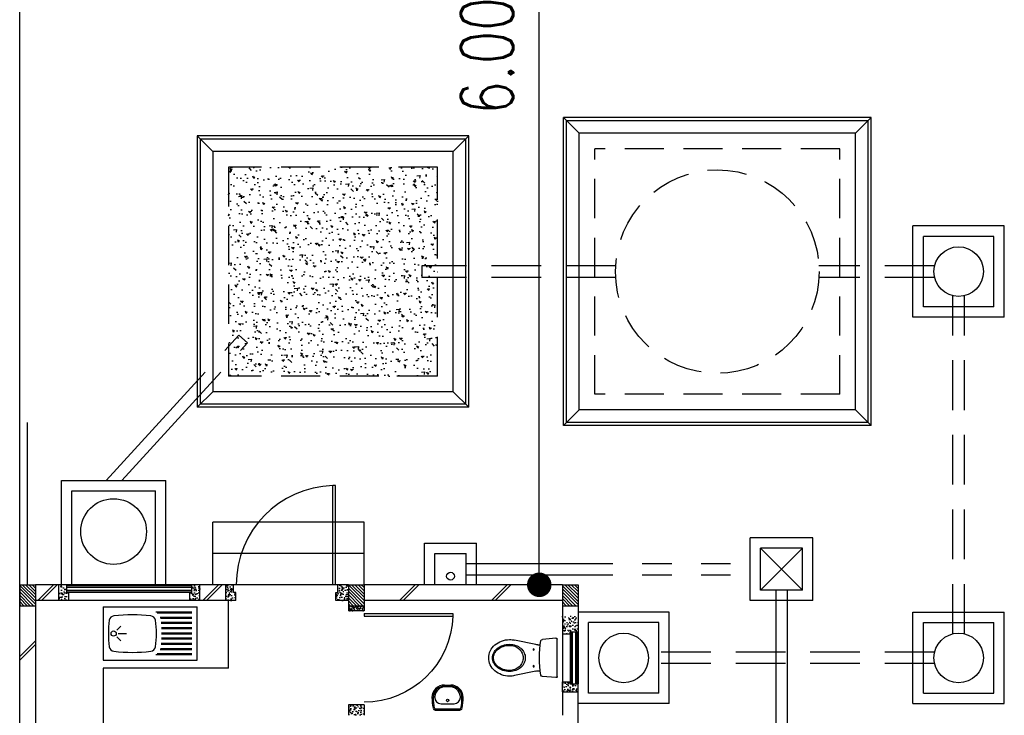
# Model space of a CAD drawing. Header units: millimetres. Extents: x 301 to 1479, y 491 to 1341.
# Tile 239 of 256: x 479.89 to 489.32, y 642.52 to 649.18. Entities that reach past the tile are written whole.
import ezdxf

# ---------------------------------------------------------------- set-up
doc = ezdxf.new("R2010")
doc.units = ezdxf.units.MM
doc.header["$LTSCALE"] = 1.5
doc.header["$MEASUREMENT"] = 0
for name, pattern in [('HIDDEN', [0.375, 0.25, -0.125]), ('HIDDEN2', [4.7625, 3.175, -1.5875]), ('PHANTOM2', [1.25, 0.625, -0.125, 0.125, -0.125, 0.125, -0.125])]:
    doc.linetypes.add(name, pattern=pattern)
for name, color, linetype in [('AP&SA', 254, 'HIDDEN'), ('Blk', 7, 'Continuous'), ('Block', 46, 'Continuous'), ('boundary', 3, 'Continuous'), ('Boundary Wall', 64, 'Continuous'), ('BWCN', 4, 'Continuous'), ('DIM', 6, 'Continuous'), ('DOOR', 3, 'Continuous'), ('Ele', 8, 'Continuous'), ('HATCH', 7, 'Continuous'), ('Hatch Aggregate', 252, 'Continuous'), ('Hatch Col. C1 GF Ext.', 84, 'Continuous'), ('Hatch Stub Col', 251, 'Continuous'), ('Kerb', 251, 'Continuous'), ('P. Grease Trap', 64, 'Continuous'), ('P. Septic tank', 2, 'Continuous'), ('P. Sewr Manhole', 49, 'Continuous'), ('PVC Pipe 110', 69, 'Continuous'), ('PVC RWP 75', 77, 'Continuous'), ('PVC Sewer Pipe 110', 24, 'Continuous'), ('SANIT', 8, 'Continuous'), ('WINDOW', 1, 'Continuous')]:
    doc.layers.add(name, color=color, linetype=linetype)
doc.styles.add('RS1', font='romans.shx', dxfattribs={"width": 0.75, "height": 0.5})
doc.dimstyles.new('Souillac5', dxfattribs={"dimscale": 0.5, "dimtxt": 0.5, "dimasz": 0.47, "dimexe": 0, "dimexo": 1, "dimgap": 0.5, "dimtad": 1, "dimzin": 0, "dimdsep": 46, "dimtxsty": 'RS1', "dimblk": 'DOT', "dimcen": 3, "dimse1": 1, "dimse2": 1, "dimclrd": 6, "dimclre": 6, "dimclrt": 7, "dimaunit": 1, "dimadec": 0, "dimazin": 0, "dimtfac": 1, "dimtofl": 0, "dimtmove": 1, "dimatfit": 3, "dimfxl": 1, "dimtolj": 1, "dimtzin": 0, "dimlwe": -1, "dimarcsym": 0})
pattern_1 = [(50, (422.03025, 162.062746), (0.071726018, -0.0062752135), [0.0075, -0.0825]), (355, (422.03025, 162.062746), (-0.013875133, 0.075219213), [0.006, -0.066]), (100.451444, (422.03623, 162.06222), (0.057850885, 0.068943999), [0.006374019, -0.070114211]), (46.1842, (422.03025, 162.08275), (0.106724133, -0.016551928), [0.01125, -0.12375]), (96.635635, (422.03914, 162.08137), (0.093466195, 0.09741186), [0.009561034, -0.105171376]), (351.184164, (422.03025, 162.08275), (0.093466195, 0.09741186), [0.009, -0.099]), (21, (422.04025, 162.077746), (0.059690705, -0.040261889), [0.0075, -0.0825]), (326, (422.04025, 162.077746), (0.024331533, 0.072515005), [0.006, -0.066]), (71.451445, (422.045225, 162.07439), (0.084022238, 0.032253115), [0.006374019, -0.070114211]), (37.5, (422.03025, 162.062746), (0.0012159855, 0.0332893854), [0, -0.0652, 0, -0.067, 0, -0.06625]), (7.5, (422.03025, 162.062746), (0.0263069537, 0.0394411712), [0, -0.0382, 0, -0.0637, 0, -0.02525]), (327.5, (422.00795, 162.062746), (0.0533822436, -0.0022554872), [0, -0.025, 0, -0.078, 0, -0.1035]), (317.5, (421.99795, 162.062746), (0.058318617, 0.010010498), [0, -0.0325, 0, -0.0518, 0, -0.0735])]
pattern_2 = [(315, (443.186696, 157.028336), (0.0154679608, 0.0154679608), [])]
pattern_3 = [(50, (418.371455, 162.212746), (0.071726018, -0.0062752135), [0.0075, -0.0825]), (355, (418.371455, 162.212746), (-0.013875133, 0.075219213), [0.006, -0.066]), (100.451444, (418.37743, 162.21222), (0.057850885, 0.068943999), [0.006374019, -0.070114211]), (46.1842, (418.371455, 162.23275), (0.106724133, -0.016551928), [0.01125, -0.12375]), (96.635635, (418.38035, 162.23137), (0.093466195, 0.09741186), [0.009561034, -0.105171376]), (351.184164, (418.37146, 162.23275), (0.093466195, 0.09741186), [0.009, -0.099]), (21, (418.381455, 162.227746), (0.059690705, -0.040261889), [0.0075, -0.0825]), (326, (418.381455, 162.227746), (0.024331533, 0.072515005), [0.006, -0.066]), (71.451445, (418.38643, 162.22439), (0.084022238, 0.032253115), [0.006374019, -0.070114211]), (37.5, (418.371455, 162.212746), (0.0012159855, 0.0332893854), [0, -0.0652, 0, -0.067, 0, -0.06625]), (7.5, (418.371455, 162.212746), (0.0263069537, 0.0394411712), [0, -0.0382, 0, -0.0637, 0, -0.02525]), (327.5, (418.349155, 162.212746), (0.0533822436, -0.0022554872), [0, -0.025, 0, -0.078, 0, -0.1035]), (317.5, (418.339155, 162.212746), (0.058318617, 0.010010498), [0, -0.0325, 0, -0.0518, 0, -0.0735])]

# ---------------------------------------------------------------- blocks, each defined once
blk = doc.blocks.new('SSBSD90')
at = {"layer": 'Ele'}
for p, q in [((-900, 510), (0, 510)), ((-900, 510), (-900, 0)), ((0, 0), (0, 510)), ((-50, 460), (-395.5, 460)), ((-50, 450), (-382.1, 450)), ((-50, 410), (-354.7, 410)), ((-50, 400), (-351.5, 400)), ((-768.2, 286.8), (-729.3, 325.7)), ((-50, 360), (-345.7, 360)), ((-50, 350), (-344.7, 350)), ((-50, 310), (-341.6, 310)), ((-50, 300), (-341, 300)), ((-768.2, 223.2), (-729.3, 184.3)), ((-755, 255), (-675, 255)), ((-50, 200), (-341.6, 200)), ((-50, 210), (-341, 210)), ((-50, 260), (-340, 260)), ((-50, 250), (-340, 250)), ((-50, 100), (-354.7, 100)), ((-50, 110), (-351.5, 110)), ((-50, 150), (-345.7, 150)), ((-50, 160), (-344.7, 160)), ((-900, 0), (0, 0)), ((-50, 50), (-395.5, 50)), ((-50, 60), (-382.1, 60))]:
    blk.add_line(p, q, dxfattribs=at)
blk.add_circle((-800, 255), 25, dxfattribs=at)
for centre, radius, start, end in [((65, 255), 915, 172.01642, 187.98358), ((-791.6, 375.1), 50, 96.57699, 172.01642), ((-620, -1113.3), 1548.3, 83.42301, 96.57699), ((-448.4, 375.1), 50, 7.98358, 83.42301), ((-1305, 255), 915, 352.01642, 7.98358), ((-791.6, 134.9), 50, 187.98358, 263.42301), ((-448.4, 134.9), 50, 276.57699, 352.01642), ((-620, 1623.3), 1548.3, 263.42301, 276.57699)]:
    blk.add_arc(centre, radius, start, end, dxfattribs=at)
blk = doc.blocks.new('WC')
at = {"layer": 'SANIT'}
for p, q in [((-179.1, 0), (179.1, 0)), ((-189, -10.9), (-177.5, -141.5)), ((189, -10.9), (177.5, -141.5)), ((-125, -184.5), (-125, -161.4)), ((125, -184.5), (125, -161.4)), ((-127.2, -205.2), (-170.1, -407.8)), ((127.2, -205.2), (170.1, -407.8))]:
    blk.add_line(p, q, dxfattribs=at)
for points in [[(130, -455, 0.086378), (119.8, -396.7, 0.092622), (91.9, -348.9, 0.103078), (48.8, -316.1, 0.111925), (0, -305, 0.111925), (-48.8, -316.1, 0.103078), (-91.9, -348.9, 0.092622), (-119.8, -396.7, 0.086378), (-130, -455, 0.086378)], [(120, -455, 0.091554), (110.7, -404.8, 0.095342), (84.9, -363.1, 0.101238), (45.4, -334.7, 0.105842), (0, -325, 0.105842), (-45.4, -334.7, 0.101238), (-84.9, -363.1, 0.095342), (-110.7, -404.8, 0.091554), (-120, -455, 0.091554)], [(-175, -455, 0.087147), (-161.4, -532.7, 0.093047), (-123.7, -596.4, 0.102819), (-65.8, -640.2, 0.110985), (0, -655, 0.110985), (65.8, -640.2, 0.102819), (123.7, -596.4, 0.093047), (161.4, -532.7, 0.087147), (175, -455, 0.052217), (170.1, -407.8, 0.093047)], [(-170.1, -407.8, 0.052217), (-175, -455, 0.087147)], [(-130, -455, 0.079027), (-119.7, -519.8, 0.088191), (-91.9, -571.7, 0.105253), (-48.1, -608.1, 0.121599), (0, -620, 0.121599), (48.1, -608.1, 0.105253), (91.9, -571.7, 0.088191), (119.7, -519.8, 0.079027), (130, -455, 0.079027)], [(-120, -455, 0.077736), (-110.5, -515.9, 0.087342), (-84.9, -564.6, 0.105569), (-44.3, -598.9, 0.12344), (0, -610, 0.12344), (44.3, -598.9, 0.105569), (84.9, -564.6, 0.087342), (110.5, -515.9, 0.077736), (120, -455, 0.077736)]]:
    blk.add_lwpolyline(points, format="xyb", dxfattribs=at)
for centre in [(-80, -225), (80, -225)]:
    blk.add_circle(centre, 6, dxfattribs=at)
for centre, radius, start, end in [((-179.1, -10), 10, 90, 185.04245), ((179.1, -10), 10, 354.95755, 90), ((-162.6, -140.2), 15, 185.04245, 259.60796), ((0, 746.3), 916.3, 259.60796, 280.39204), ((-225, -184.5), 100, 348.04369, 0), ((225, -184.5), 100, 180, 191.95631), ((162.6, -140.2), 15, 280.39204, 354.95755)]:
    blk.add_arc(centre, radius, start, end, dxfattribs=at)
blk = doc.blocks.new('Wh1')
at = {"layer": 'SANIT'}
for p, q in [((197, 0), (-197, 0)), ((197, -20), (-197, -20)), ((105, -100), (-105, -100)), ((-205, -200), (-205, -217)), ((205, -200), (205, -217)), ((50, -380), (-50, -380)), ((50, -400), (-50, -400)), ((-30, -373), (30, -373))]:
    blk.add_line(p, q, dxfattribs=at)
blk.add_circle((0, -154), 20, dxfattribs=at)
for centre, radius, start, end in [((0, -200), 250, 180, 180), ((0, -200), 250, 0, 0), ((-197, -35), 35, 90, 167.7776), ((197, -35), 35, 12.2224, 90), ((567, -201), 817, 167.7776, 179.9598), ((567, -201), 797, 167.7776, 179.9598), ((-197, -35), 15, 90, 167.7776), ((-105, -200), 100, 90, 180), ((105, -200), 100, 0, 90), ((197, -35), 15, 12.2224, 90), ((-567, -201), 797, 0.0402, 12.2224), ((-567, -201), 817, 0.0402, 12.2224), ((-50, -200), 200, 180, 270), ((-50, -200), 180, 180, 270), ((-30, -197), 176, 186.7076, 270.013), ((30, -197), 176, 269.987, 353.2924), ((50, -200), 180, 270, 0), ((50, -200), 200, 270, 0)]:
    blk.add_arc(centre, radius, start, end, dxfattribs=at)
blk = doc.blocks.new('Dr900')
at = {"layer": 'DOOR'}
for p, q in [((-50, 0), (-50, 850)), ((-25, 850), (-50, 850)), ((-25, 0), (-25, 850)), ((-25, 0), (-50, 0))]:
    blk.add_line(p, q, dxfattribs=at)
blk.add_arc((-24.3, -0.3), 850.7, 91.72797, 179.98222, dxfattribs=at)
blk = doc.blocks.new('Dr1000')
at = {"layer": 'DOOR'}
for p, q in [((-50, 0), (-50, 950)), ((-25, 950), (-50, 950)), ((-25, 0), (-25, 950)), ((-25, 0), (-50, 0))]:
    blk.add_line(p, q, dxfattribs=at)
blk.add_arc((-24.4, -0.2), 950.6, 91.54201, 179.98579, dxfattribs=at)
blk = doc.blocks.new('SSSU-D1')
at = {"layer": 'Hatch Aggregate'}
h = blk.add_hatch(dxfattribs=at)
h.set_pattern_fill('AR-CONC', color=256, scale=0.03, angle=90)
h.set_pattern_definition([(140, (33579.427, -774173.30486), (0.018825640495, 0.21517805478), [0.0225, -0.2475]), (85, (33579.427, -774173.30486), (-0.22565764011, -0.041625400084), [0.018, -0.198]), (190.45144446, (33579.42857, -774173.28693), (-0.20683199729, 0.17355265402), [0.0191220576, -0.2103426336]), (136.1842, (33579.367, -774173.30486), (0.04965578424, 0.3201723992), [0.03375, -0.37125]), (186.63563549, (33579.37114, -774173.27818), (-0.29223558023, 0.2803985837), [0.0286831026, -0.315514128]), (81.18416399, (33579.367, -774173.30486), (-0.29223558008, 0.28039858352), [0.027, -0.2970000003]), (111, (33579.382, -774173.27486), (0.1207856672, 0.179072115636), [0.0225, -0.2475]), (56, (33579.382, -774173.27486), (-0.217545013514, 0.072994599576), [0.018, -0.198]), (161.45144474, (33579.39207, -774173.25994), (-0.09675934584, 0.25206671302), [0.019122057, -0.2103426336]), (127.5, (33579.427, -774173.304864), (-0.0998681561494, 0.003647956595), [0, -0.1956, 0, -0.201, 0, -0.19875]), (97.5, (33579.427, -774173.30486), (-0.118323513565, 0.078920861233), [0, -0.1146, 0, -0.1911, 0, -0.07575]), (57.5, (33579.427, -774173.371764), (0.00676646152, 0.160146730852), [0, -0.075, 0, -0.234, 0, -0.3105]), (47.5, (33579.427, -774173.40176), (-0.0300314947, 0.174955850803), [0, -0.0975, 0, -0.1554, 0, -0.2205])])
h.paths.add_polyline_path([(8.45, 11.8), (10.455, 11.8), (10.455, 9.8), (8.45, 9.8)])
at = {"layer": 'Hatch Col. C1 GF Ext.'}
h = blk.add_hatch(dxfattribs=at)
h.set_pattern_fill('ANSI31', color=256, scale=0.175, angle=-90)
h.set_pattern_definition(pattern_2)
h.paths.add_polyline_path([(6.6, 7.6), (6.45, 7.6), (6.45, 7.8), (6.6, 7.8)])
h = blk.add_hatch(dxfattribs=at)
h.set_pattern_fill('ANSI31', color=256, scale=0.175, angle=-90)
h.set_pattern_definition(pattern_2)
h.paths.add_polyline_path([(9.75, 7.6), (9.6, 7.6), (9.6, 7.8), (9.75, 7.8)])
h = blk.add_hatch(dxfattribs=at)
h.set_pattern_fill('ANSI31', color=256, scale=0.175, angle=-90)
h.set_pattern_definition(pattern_2)
h.paths.add_polyline_path([(11.8, 7.6), (11.65, 7.6), (11.65, 7.8), (11.8, 7.8)])
at = {"layer": 'Hatch Stub Col', "linetype": 'ByBlock'}
h = blk.add_hatch(dxfattribs=at)
h.set_pattern_fill('AR-CONC', color=256, scale=0.01, angle=720)
h.set_pattern_definition(pattern_3)
h.paths.add_polyline_path([(6.8254, 7.8), (6.9004, 7.8), (6.9004, 7.725), (6.9204, 7.725), (6.9204, 7.65), (6.8254, 7.65)])
h = blk.add_hatch(dxfattribs=at)
h.set_pattern_fill('AR-CONC', color=256, scale=0.01, angle=720)
h.set_pattern_definition(pattern_3)
h.paths.add_polyline_path([(8.0804, 7.725), (8.1004, 7.725), (8.1004, 7.8), (8.1754, 7.8), (8.1754, 7.65), (8.0804, 7.65)])
h = blk.add_hatch(dxfattribs=at)
h.set_pattern_fill('AR-CONC', color=256, scale=0.01, angle=720)
h.set_pattern_definition([(50, (418.421455, 162.212746), (0.071726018, -0.0062752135), [0.0075, -0.0825]), (355, (418.421455, 162.212746), (-0.013875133, 0.075219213), [0.006, -0.066]), (100.451444, (418.42743, 162.21222), (0.057850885, 0.068943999), [0.006374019, -0.070114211]), (46.1842, (418.421455, 162.23275), (0.106724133, -0.016551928), [0.01125, -0.12375]), (96.635635, (418.43035, 162.23137), (0.093466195, 0.09741186), [0.009561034, -0.105171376]), (351.184164, (418.42146, 162.23275), (0.093466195, 0.09741186), [0.009, -0.099]), (21, (418.431455, 162.227746), (0.059690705, -0.040261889), [0.0075, -0.0825]), (326, (418.431455, 162.227746), (0.024331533, 0.072515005), [0.006, -0.066]), (71.451445, (418.43643, 162.22439), (0.084022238, 0.032253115), [0.006374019, -0.070114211]), (37.5, (418.421455, 162.212746), (0.0012159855, 0.0332893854), [0, -0.0652, 0, -0.067, 0, -0.06625]), (7.5, (418.421455, 162.212746), (0.0263069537, 0.0394411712), [0, -0.0382, 0, -0.0637, 0, -0.02525]), (327.5, (418.399155, 162.212746), (0.0533822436, -0.0022554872), [0, -0.025, 0, -0.078, 0, -0.1035]), (317.5, (418.389155, 162.212746), (0.058318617, 0.010010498), [0, -0.0325, 0, -0.0518, 0, -0.0735])])
h.paths.add_polyline_path([(8.425, 7.8), (8.5, 7.8), (8.5, 7.725), (8.52, 7.725), (8.52, 7.65), (8.425, 7.65)])
h = blk.add_hatch(dxfattribs=at)
h.set_pattern_fill('AR-CONC', color=256, scale=0.01, angle=720)
h.set_pattern_definition([(50, (422.03025, 162.212746), (0.071726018, -0.0062752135), [0.0075, -0.0825]), (355, (422.03025, 162.212746), (-0.013875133, 0.075219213), [0.006, -0.066]), (100.451444, (422.03623, 162.21222), (0.057850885, 0.068943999), [0.006374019, -0.070114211]), (46.1842, (422.03025, 162.23275), (0.106724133, -0.016551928), [0.01125, -0.12375]), (96.635635, (422.03914, 162.23137), (0.093466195, 0.09741186), [0.009561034, -0.105171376]), (351.184164, (422.03025, 162.23275), (0.093466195, 0.09741186), [0.009, -0.099]), (21, (422.04025, 162.227746), (0.059690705, -0.040261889), [0.0075, -0.0825]), (326, (422.04025, 162.227746), (0.024331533, 0.072515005), [0.006, -0.066]), (71.451445, (422.045225, 162.22439), (0.084022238, 0.032253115), [0.006374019, -0.070114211]), (37.5, (422.03025, 162.212746), (0.0012159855, 0.0332893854), [0, -0.0652, 0, -0.067, 0, -0.06625]), (7.5, (422.03025, 162.212746), (0.0263069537, 0.0394411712), [0, -0.0382, 0, -0.0637, 0, -0.02525]), (327.5, (422.00795, 162.212746), (0.0533822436, -0.0022554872), [0, -0.025, 0, -0.078, 0, -0.1035]), (317.5, (421.99795, 162.212746), (0.058318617, 0.010010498), [0, -0.0325, 0, -0.0518, 0, -0.0735])])
h.paths.add_polyline_path([(9.5, 7.8), (9.6, 7.8), (9.6, 7.65), (9.48, 7.65), (9.48, 7.725), (9.5, 7.725)])
h = blk.add_hatch(dxfattribs=at)
h.set_pattern_fill('AR-CONC', color=256, scale=0.005, angle=720)
h.set_pattern_definition([(50, (422.03025, 162.212746), (0.0358630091, -0.0031376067), [0.00375, -0.04125]), (355, (422.03025, 162.212746), (-0.0069375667, 0.0376096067), [0.003, -0.033]), (100.4514445, (422.03324, 162.212485), (0.0289254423, 0.0344719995), [0.0031870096, -0.0350571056]), (46.1842, (422.03025, 162.222746), (0.0533620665, -0.008275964), [0.005625, -0.061875]), (96.635635, (422.0347, 162.222056), (0.046733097, 0.04870593), [0.004780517, -0.052585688]), (351.184164, (422.03025, 162.222746), (0.046733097, 0.04870593), [0.0045, -0.0495]), (21, (422.03525, 162.220246), (0.0298453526, -0.0201309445), [0.00375, -0.04125]), (326, (422.03525, 162.220246), (0.0121657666, 0.0362575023), [0.003, -0.033]), (71.451445, (422.037738, 162.21857), (0.0420111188, 0.0161265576), [0.0031870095, -0.0350571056]), (37.5, (422.030251, 162.212746), (0.00060799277, 0.0166446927), [0, -0.0326, 0, -0.0335, 0, -0.033125]), (7.5, (422.03025, 162.212746), (0.0131534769, 0.0197205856), [0, -0.0191, 0, -0.03185, 0, -0.012625]), (327.5, (422.019101, 162.212746), (0.0266911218, -0.0011277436), [0, -0.0125, 0, -0.039, 0, -0.05175]), (317.5, (422.0141, 162.212746), (0.0291593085, 0.0050052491), [0, -0.01625, 0, -0.0259, 0, -0.03675])])
h.paths.add_polyline_path([(9.6, 7.55), (9.6, 7.6), (9.75, 7.6), (9.75, 7.55)])
h = blk.add_hatch(dxfattribs=at)
h.set_pattern_fill('AR-CONC', color=256, scale=0.01, angle=720)
h.set_pattern_definition(pattern_1)
h.paths.add_polyline_path([(11.725, 7.35), (11.725, 7.33), (11.65, 7.33), (11.65, 7.5), (11.8, 7.5), (11.8, 7.35)])
h = blk.add_hatch(dxfattribs=at)
h.set_pattern_fill('AR-CONC', color=256, scale=0.01, angle=720)
h.set_pattern_definition(pattern_1)
h.paths.add_polyline_path([(11.65, 6.775), (11.65, 6.87), (11.725, 6.87), (11.725, 6.85), (11.8, 6.85), (11.8, 6.775)])
h = blk.add_hatch(dxfattribs=at)
h.set_pattern_fill('AR-CONC', color=256, scale=0.01, angle=720)
h.set_pattern_definition([(50, (418.271455, 162.012746), (0.071726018, -0.0062752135), [0.0075, -0.0825]), (355, (418.271455, 162.012746), (-0.013875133, 0.075219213), [0.006, -0.066]), (100.451444, (418.27743, 162.01222), (0.057850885, 0.068943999), [0.006374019, -0.070114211]), (46.1842, (418.271455, 162.03275), (0.106724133, -0.016551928), [0.01125, -0.12375]), (96.635635, (418.28035, 162.03137), (0.093466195, 0.09741186), [0.009561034, -0.105171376]), (351.184164, (418.27146, 162.03275), (0.093466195, 0.09741186), [0.009, -0.099]), (21, (418.281455, 162.027746), (0.059690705, -0.040261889), [0.0075, -0.0825]), (326, (418.281455, 162.027746), (0.024331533, 0.072515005), [0.006, -0.066]), (71.451445, (418.28643, 162.02439), (0.084022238, 0.032253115), [0.006374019, -0.070114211]), (37.5, (418.271455, 162.012746), (0.0012159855, 0.0332893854), [0, -0.0652, 0, -0.067, 0, -0.06625]), (7.5, (418.271455, 162.012746), (0.0263069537, 0.0394411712), [0, -0.0382, 0, -0.0637, 0, -0.02525]), (327.5, (418.249155, 162.012746), (0.0533822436, -0.0022554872), [0, -0.025, 0, -0.078, 0, -0.1035]), (317.5, (418.239155, 162.012746), (0.058318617, 0.010010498), [0, -0.0325, 0, -0.0518, 0, -0.0735])])
h.paths.add_polyline_path([(9.6, 6.65), (9.6, 6.55), (9.75, 6.55), (9.75, 6.65)])
at = {"layer": 'AP&SA', "linetype": 'HIDDEN'}
for p, q in [((14.31, 11.975), (11.96, 11.975)), ((11.96, 9.625), (11.96, 11.975)), ((14.31, 9.625), (14.31, 11.975)), ((10.455, 11.8), (8.45, 11.8)), ((8.45, 11.8), (8.45, 9.8)), ((10.455, 9.8), (10.455, 11.8)), ((10.455, 9.8), (8.45, 9.8)), ((14.31, 9.625), (11.96, 9.625))]:
    blk.add_line(p, q, dxfattribs=at)
at = {"layer": 'Block', "linetype": 'ByBlock'}
for p, q in [((6.8254, 7.8), (6.6, 7.8)), ((8.425, 7.8), (8.1754, 7.8)), ((11.65, 7.8), (9.75, 7.8)), ((6.8254, 7.65), (6.6, 7.65)), ((8.425, 7.65), (8.1754, 7.65)), ((11.65, 7.65), (9.75, 7.65)), ((6.6, 7.6), (6.6, 3.3)), ((11.65, 6.775), (11.65, 6.55)), ((11.8, 6.175), (11.8, 6.775))]:
    blk.add_line(p, q, dxfattribs=at)
at = {"layer": 'Boundary Wall', "linetype": 'ByBlock'}
blk.add_line((6.525, 7.8), (6.525, 9.355), dxfattribs=at)
at = {"layer": 'BWCN'}
for p, q in [((6.45, 7.8), (6.6, 7.8)), ((6.45, 7.8), (6.45, 7.6)), ((6.6, 7.8), (6.6, 7.6)), ((6.8254, 7.65), (6.8254, 7.8)), ((6.9004, 7.8), (6.8254, 7.8)), ((6.9004, 7.725), (6.9004, 7.8)), ((8.1004, 7.725), (8.1004, 7.8)), ((8.1754, 7.8), (8.1004, 7.8)), ((8.1754, 7.65), (8.1754, 7.8)), ((8.5, 7.8), (8.425, 7.8)), ((8.425, 7.65), (8.425, 7.8)), ((8.5, 7.725), (8.5, 7.8)), ((9.6, 7.8), (9.5, 7.8)), ((9.5, 7.725), (9.5, 7.8)), ((9.6, 7.8), (9.75, 7.8)), ((9.6, 7.8), (9.6, 7.6)), ((9.75, 7.8), (9.75, 7.6)), ((11.65, 7.8), (11.8, 7.8)), ((11.65, 7.8), (11.65, 7.6)), ((11.8, 7.8), (11.8, 7.6)), ((6.9204, 7.65), (6.8254, 7.65)), ((6.9204, 7.725), (6.9004, 7.725)), ((6.9204, 7.65), (6.9204, 7.725)), ((8.0804, 7.65), (8.0804, 7.725)), ((8.0804, 7.725), (8.1004, 7.725)), ((8.1754, 7.65), (8.0804, 7.65)), ((8.52, 7.65), (8.425, 7.65)), ((8.52, 7.725), (8.5, 7.725)), ((8.52, 7.65), (8.52, 7.725)), ((9.48, 7.65), (9.48, 7.725)), ((9.48, 7.725), (9.5, 7.725)), ((9.6, 7.65), (9.48, 7.65)), ((6.45, 7.6), (6.6, 7.6)), ((9.6, 7.6), (9.75, 7.6)), ((9.6, 7.6), (9.6, 7.55)), ((9.75, 7.55), (9.6, 7.55)), ((9.75, 7.6), (9.75, 7.55)), ((11.65, 7.6), (11.8, 7.6)), ((11.65, 7.6), (11.65, 7.33)), ((11.8, 7.6), (11.8, 7.35)), ((11.65, 7.33), (11.725, 7.33)), ((11.725, 7.35), (11.8, 7.35)), ((11.725, 7.33), (11.725, 7.35)), ((11.65, 6.775), (11.65, 6.87)), ((11.65, 6.87), (11.725, 6.87)), ((11.725, 6.87), (11.725, 6.85)), ((11.725, 6.85), (11.8, 6.85)), ((11.8, 6.775), (11.8, 6.85)), ((11.65, 6.775), (11.8, 6.775)), ((9.75, 6.65), (9.6, 6.65)), ((9.6, 6.65), (9.6, 6.55)), ((9.75, 6.65), (9.75, 6.55))]:
    blk.add_line(p, q, dxfattribs=at)
at = {"layer": 'Ele'}
for p, q in [((9.75, 8.4), (8.3, 8.4)), ((8.3, 7.8), (8.3, 8.4)), ((9.75, 7.8), (9.75, 8.4)), ((9.75, 8.1), (8.3, 8.1)), ((8.1004, 7.8), (6.9004, 7.8)), ((8.1004, 7.79), (6.9004, 7.79)), ((9.5, 7.8), (8.5, 7.8)), ((8.1004, 7.73), (6.9004, 7.73)), ((8.0804, 7.725), (6.9204, 7.725)), ((8.0804, 7.65), (6.9204, 7.65)), ((8.4495, 7), (8.4495, 7.65)), ((11.65, 7.33), (11.65, 6.87)), ((11.725, 7.33), (11.725, 6.87)), ((11.73, 7.35), (11.73, 6.85)), ((11.79, 7.35), (11.79, 6.85)), ((11.8, 7.35), (11.8, 6.85)), ((7.25, 7), (7.25, 5.8)), ((8.4495, 7), (7.25, 7))]:
    blk.add_line(p, q, dxfattribs=at)
at = {"layer": 'HATCH'}
for p, q in [((6.7727, 7.8), (6.6227, 7.65)), ((6.8081, 7.8), (6.6581, 7.65)), ((8.3557, 7.8), (8.2057, 7.65)), ((8.3911, 7.8), (8.2411, 7.65)), ((10.2398, 7.8), (10.0898, 7.65)), ((10.2751, 7.8), (10.1251, 7.65)), ((11.1222, 7.8), (10.9722, 7.65)), ((11.1575, 7.8), (11.0075, 7.65)), ((6.45, 7.1145), (6.6, 7.2645)), ((6.45, 7.0792), (6.6, 7.2292))]:
    blk.add_line(p, q, dxfattribs=at)
at = {"layer": 'Kerb'}
for p, q in [((14.61, 12.275), (11.66, 12.275)), ((11.66, 9.325), (11.66, 12.275)), ((11.66, 12.275), (11.81, 12.125)), ((14.61, 12.275), (14.46, 12.125)), ((14.61, 9.325), (14.61, 12.275)), ((14.58, 12.245), (11.69, 12.245)), ((11.69, 9.355), (11.69, 12.245)), ((14.58, 9.355), (14.58, 12.245)), ((8.15, 12.1), (8.15, 9.5)), ((10.755, 12.1), (8.15, 12.1)), ((8.3, 11.95), (8.15, 12.1)), ((10.605, 11.95), (10.755, 12.1)), ((10.755, 9.5), (10.755, 12.1)), ((14.46, 12.125), (11.81, 12.125)), ((11.81, 9.475), (11.81, 12.125)), ((14.46, 9.475), (14.46, 12.125)), ((8.18, 12.07), (8.18, 9.53)), ((10.725, 12.07), (8.18, 12.07)), ((10.725, 9.53), (10.725, 12.07)), ((10.605, 11.95), (8.3, 11.95)), ((8.3, 11.95), (8.3, 9.65)), ((10.605, 9.65), (10.605, 11.95)), ((15.885, 11.2375), (15.01, 11.2375)), ((15.01, 10.3625), (15.01, 11.2375)), ((15.885, 10.3625), (15.885, 11.2375)), ((15.785, 11.1375), (15.11, 11.1375)), ((15.11, 10.4625), (15.11, 11.1375)), ((15.785, 10.4625), (15.785, 11.1375)), ((15.785, 10.4625), (15.11, 10.4625)), ((15.885, 10.3625), (15.01, 10.3625)), ((8.3, 9.65), (8.15, 9.5)), ((10.605, 9.65), (8.3, 9.65)), ((10.605, 9.65), (10.755, 9.5)), ((10.725, 9.53), (8.18, 9.53)), ((10.755, 9.5), (8.15, 9.5)), ((11.66, 9.325), (11.81, 9.475)), ((14.46, 9.475), (11.81, 9.475)), ((14.61, 9.325), (14.46, 9.475)), ((14.58, 9.355), (11.69, 9.355)), ((14.61, 9.325), (11.66, 9.325)), ((6.85, 7.8), (6.85, 8.8)), ((6.85, 8.8), (7.85, 8.8)), ((7.85, 7.8), (7.85, 8.8)), ((6.95, 7.8), (6.95, 8.7)), ((6.95, 8.7), (7.75, 8.7)), ((7.75, 7.8), (7.75, 8.7)), ((14.05, 8.25), (13.45, 8.25)), ((13.45, 7.65), (13.45, 8.25)), ((14.05, 7.65), (14.05, 8.25)), ((10.3288, 8.2), (10.8288, 8.2)), ((10.3288, 7.8), (10.3288, 8.2)), ((10.8288, 7.8), (10.8288, 8.2)), ((13.55, 7.75), (13.55, 8.15)), ((13.95, 8.15), (13.55, 8.15)), ((13.95, 8.15), (13.55, 7.75)), ((13.95, 7.75), (13.55, 8.15)), ((13.95, 7.75), (13.95, 8.15)), ((10.4288, 8.1), (10.7288, 8.1)), ((10.4288, 7.8), (10.4288, 8.1)), ((10.7288, 7.8), (10.7288, 8.1)), ((13.95, 7.75), (13.55, 7.75)), ((14.05, 7.65), (13.45, 7.65)), ((12.675, 7.5375), (11.8, 7.5375)), ((12.675, 6.6625), (12.675, 7.5375)), ((15.01, 7.5375), (15.885, 7.5375)), ((15.01, 6.6625), (15.01, 7.5375)), ((15.885, 6.6625), (15.885, 7.5375)), ((12.575, 7.4375), (11.9, 7.4375)), ((11.9, 6.7625), (11.9, 7.4375)), ((12.575, 6.7625), (12.575, 7.4375)), ((15.11, 7.4375), (15.785, 7.4375)), ((15.11, 6.7625), (15.11, 7.4375)), ((15.785, 6.7625), (15.785, 7.4375)), ((12.575, 6.7625), (11.9, 6.7625)), ((15.11, 6.7625), (15.785, 6.7625)), ((12.675, 6.6625), (11.8, 6.6625)), ((15.01, 6.6625), (15.885, 6.6625))]:
    blk.add_line(p, q, dxfattribs=at)
at = {"layer": 'P. Grease Trap'}
blk.add_circle((7.35, 8.31), 0.315, dxfattribs=at)
at = {"layer": 'P. Septic tank', "linetype": 'HIDDEN'}
blk.add_circle((13.135, 10.8), 0.975, dxfattribs=at)
at = {"layer": 'P. Sewr Manhole'}
for centre in [(15.4475, 10.8), (12.2375, 7.1), (15.4475, 7.1)]:
    blk.add_circle(centre, 0.2375, dxfattribs=at)
at = {"layer": 'PVC Pipe 110', "linetype": 'PHANTOM2', "ltscale": 1.5}
for p, q in [((7.2782, 8.8), (8.5512, 10.1922)), ((7.4273, 8.8), (8.6324, 10.118)), ((10.7288, 8.005), (13.55, 8.005)), ((10.7288, 7.895), (13.55, 7.895)), ((13.695, 7.75), (13.695, 6.05)), ((13.805, 7.75), (13.805, 6.05))]:
    blk.add_line(p, q, dxfattribs=at)
at = {"layer": 'PVC Pipe 110', "linetype": 'PHANTOM2', "ltscale": 2}
blk.add_line((8.5512, 10.1922), (8.6324, 10.118), dxfattribs=at)
at = {"layer": 'PVC RWP 75'}
blk.add_circle((10.5788, 7.8825), 0.0375, dxfattribs=at)
at = {"layer": 'PVC Sewer Pipe 110', "linetype": 'HIDDEN2'}
blk.add_line((10.305, 10.855), (10.305, 10.745), dxfattribs=at)
at = {"layer": 'PVC Sewer Pipe 110', "linetype": 'HIDDEN2', "ltscale": 0.1}
for p, q in [((12.1615, 10.855), (10.305, 10.855)), ((15.2164, 10.855), (14.1084, 10.855)), ((12.1615, 10.745), (10.305, 10.745)), ((15.2164, 10.745), (14.1084, 10.745)), ((15.3925, 7.331), (15.3925, 10.569)), ((15.5025, 7.331), (15.5025, 10.569)), ((15.2164, 7.155), (12.4685, 7.155)), ((15.2164, 7.045), (12.4685, 7.045))]:
    blk.add_line(p, q, dxfattribs=at)
at = {"layer": 'WINDOW'}
for p, q in [((8.1004, 7.775), (6.9004, 7.775)), ((8.1004, 7.745), (6.9004, 7.745))]:
    blk.add_line(p, q, dxfattribs=at)
at = {"layer": 'WINDOW', "linetype": 'HIDDEN2', "ltscale": 0.5}
for p, q in [((11.745, 7.35), (11.745, 6.85)), ((11.775, 7.35), (11.775, 6.85))]:
    blk.add_line(p, q, dxfattribs=at)
at = {"layer": 'DOOR', "xscale": 0.001, "yscale": 0.001, "zscale": 0.001}
blk.add_blockref('Dr1000', (9.5, 7.8), dxfattribs=at)
at = {"layer": 'DOOR', "xscale": -0.001, "yscale": 0.001, "zscale": 0.001, "rotation": 270}
blk.add_blockref('Dr900', (9.75, 7.55), dxfattribs=at)
at = {"layer": 'SANIT', "xscale": -0.001, "yscale": 0.001, "zscale": 0.001, "rotation": 270.0000000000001}
blk.add_blockref('WC', (11.6, 7.1), dxfattribs=at)
at = {"layer": 'WINDOW', "linetype": 'ByBlock', "xscale": 0.001, "yscale": 0.001, "zscale": 0.001}
blk.add_blockref('SSBSD90', (8.15, 7.0778), dxfattribs=at)
at = {"layer": 'WINDOW', "linetype": 'ByBlock', "xscale": 0.0006, "yscale": 0.0006, "zscale": 0.0006, "rotation": 180}
blk.add_blockref('Wh1', (10.5503, 6.6), dxfattribs=at)
blk = doc.blocks.new('_DOT')
at = {"color": 0, "linetype": 'ByBlock'}
blk.add_line((-0.5, 0), (-1, 0), dxfattribs=at)
at = {"color": 0, "linetype": 'ByBlock', "const_width": 0.5}
blk.add_lwpolyline([(-0.25, 0, 1), (0.25, 0, 1)], format="xyb", close=True, dxfattribs=at)
blk = doc.blocks.new('*D170')
at = {"layer": 'DEFPOINTS', "color": 0, "transparency": 16777216}
for p in [(484.8664, 649.769), (484.8664, 649.769), (484.8664, 643.769)]:
    blk.add_point(p, dxfattribs=at)
at = {"layer": 'DIM', "color": 6, "lineweight": -2, "transparency": 16777216}
blk.add_line((484.8664, 644.004), (484.8664, 649.534), dxfattribs=at)
at = {"layer": 'DIM', "color": 6, "lineweight": -2, "transparency": 16777216, "xscale": 0.235, "yscale": 0.235, "zscale": 0.235}
for p, rotation in [((484.8664, 649.769), 90), ((484.8664, 643.769), 270)]:
    blk.add_blockref('_DOT', p, dxfattribs=dict(at, rotation=rotation))
at = {"layer": 'DIM', "color": 7, "transparency": 16777216, "insert": (484.3664, 648.8355), "char_height": 0.5, "attachment_point": 5, "rotation": 90, "style": 'RS1'}
blk.add_mtext('\\A1;6.00', dxfattribs=at)

msp = doc.modelspace()

# ---------------------------------------------------------------- linework, layer by layer
at = {"layer": 'boundary'}
msp.add_line((479.8876, 628.769), (479.8876, 670.769), dxfattribs=at)

# ---------------------------------------------------------------- block references
at = {"layer": 'Blk'}
msp.add_blockref('SSSU-D1', (473.4376, 635.969), dxfattribs=at)

# ---------------------------------------------------------------- dimensions: what is measured, and where the dimension line sits
at = {"layer": 'DIM'}
dim = msp.add_linear_dim(base=(484.8664, 649.769), p1=(484.8664, 643.769), p2=(484.8664, 649.769), angle=270, dimstyle='Souillac5', override={"dimtmove": 2}, dxfattribs=at)
dim.commit()
dim.dimension.update_dxf_attribs({"geometry": '*D170', "text_midpoint": (484.3664, 648.8355), "dimtype": 160})

doc.saveas('drawing.dxf')
